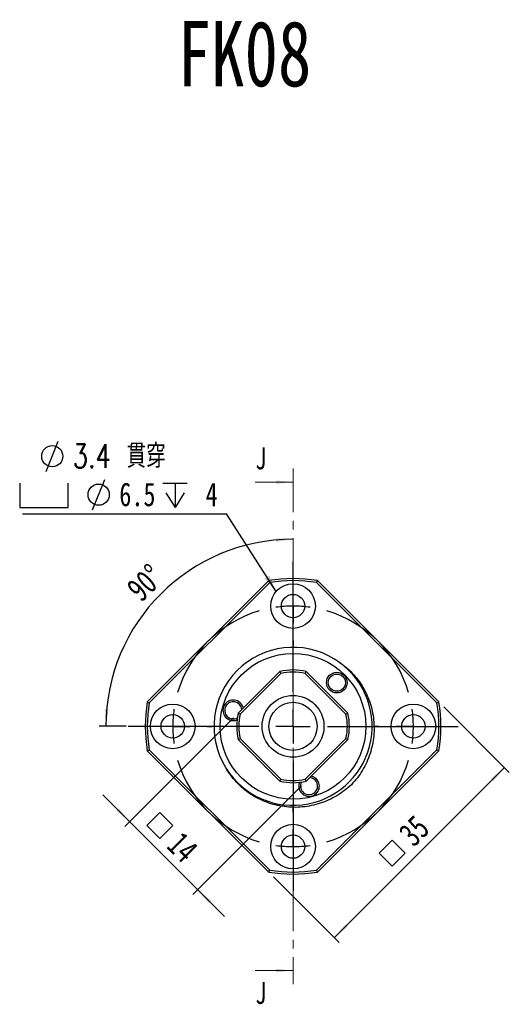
# Model space of a CAD drawing. Header units: millimetres. Extents: x 25 to 346, y 41 to 192.
# Tile 7 of 14: x 113 to 184, y 49 to 192. Entities that reach past the tile are written whole.
import ezdxf

# ---------------------------------------------------------------- set-up
doc = ezdxf.new("R2010")
doc.units = ezdxf.units.MM
doc.linetypes.add('CENTER', pattern=[10.16, 6.35, -1.27, 1.27, -1.27])
doc.layers.add('FORMAT', color=7, linetype='Continuous')
doc.styles.add('SLDTEXTSTYLE0', font='TXT', dxfattribs={"width": 0.75})
doc.styles.add('SLDTEXTSTYLE1', font='TXT', dxfattribs={"width": 0.75, "bigfont": 'bigfont'})
doc.dimstyles.new('SLDDIMSTYLE0', dxfattribs={"dimtxt": 3.5, "dimasz": 2.5, "dimexe": 0, "dimexo": 0.0625, "dimgap": 0.875, "dimtad": 1, "dimdec": 4, "dimzin": 12, "dimdsep": 46, "dimtxsty": 'SLDTEXTSTYLE0', "dimsah": 1, "dimcen": 0.09, "dimazin": 3, "dimtfac": 1, "dimtofl": 0, "dimtmove": 0, "dimatfit": 3, "dimfxl": 1, "dimfrac": 2, "dimtolj": 1, "dimtzin": 12, "dimarcsym": 0})
doc.dimstyles.new('SLDDIMSTYLE1', dxfattribs={"dimtxt": 3.5, "dimasz": 2.5, "dimexe": 0, "dimexo": 0.0625, "dimgap": 0.875, "dimtad": 1, "dimrnd": 1e-09, "dimzin": 12, "dimdsep": 46, "dimtxsty": 'SLDTEXTSTYLE0', "dimsah": 1, "dimcen": 0.09, "dimadec": 0, "dimazin": 3, "dimtfac": 1, "dimtmove": 0, "dimatfit": 0, "dimfxl": 1, "dimfrac": 2, "dimtolj": 1, "dimtzin": 12, "dimarcsym": 0})
doc.dimstyles.new('SLDDIMSTYLE2', dxfattribs={"dimtxt": 3.5, "dimasz": 2.5, "dimexe": 0, "dimexo": 0.0625, "dimgap": 0.875, "dimtad": 1, "dimrnd": 1e-09, "dimzin": 12, "dimdsep": 46, "dimtxsty": 'SLDTEXTSTYLE0', "dimsah": 1, "dimcen": 0.09, "dimadec": 0, "dimazin": 3, "dimtfac": 1, "dimtofl": 0, "dimtmove": 0, "dimatfit": 3, "dimfxl": 1, "dimfrac": 2, "dimtolj": 1, "dimtzin": 12, "dimarcsym": 0})
doc.dimstyles.new('SLDDIMSTYLE3', dxfattribs={"dimtxt": 0.18, "dimasz": 2.5, "dimexe": 0, "dimexo": 0.0625, "dimgap": 0, "dimtad": 0, "dimtih": 1, "dimtoh": 1, "dimdec": 0, "dimrnd": 1e-09, "dimzin": 0, "dimdsep": 46, "dimtxsty": 'Standard', "dimsah": 1, "dimcen": 0.09, "dimadec": 0, "dimazin": 0, "dimtfac": 2.5, "dimtdec": 0, "dimtofl": 0, "dimtmove": 0, "dimatfit": 3, "dimfxl": 1, "dimfrac": 2, "dimtolj": 1, "dimtzin": 0, "dimarcsym": 0})

# ---------------------------------------------------------------- blocks, each defined once
blk = doc.blocks.new('_D')
at = {"layer": 'FORMAT', "color": 7}
blk.add_line((128.3, 88.96), (124.33, 88.96), dxfattribs=at)
blk.add_arc((152.55, 88.96), 27.22, 90, 180, dxfattribs=at)
for points in [[(152.55, 116.18), (150.04, 116.31), (150.07, 115.81)], [(125.33, 88.96), (125.7, 91.44), (125.2, 91.47)]]:
    blk.add_solid(points, dxfattribs=at)
at = {"layer": 'FORMAT', "color": 7, "insert": (128.05, 109.43), "char_height": 3.5, "attachment_point": 1, "rotation": 43.7935, "style": 'SLDTEXTSTYLE0'}
blk.add_mtext('90°', dxfattribs=at)
blk = doc.blocks.new('SW_SYMBOL_MOD_BOX')
at = {"layer": 'FORMAT', "color": 0}
for p, q in [((200, 200), (200, 800)), ((200, 800), (800, 800)), ((800, 800), (800, 200)), ((200, 200), (800, 200))]:
    blk.add_line(p, q, dxfattribs=at)
blk = doc.blocks.new('_D_1')
at = {"layer": 'FORMAT', "color": 7}
for p, q in [((143.88, 90.18), (128.08, 74.38)), ((153.77, 80.28), (137.98, 64.48)), ((128.78, 75.09), (124.9, 78.98)), ((128.78, 75.09), (138.68, 65.19)), ((138.68, 65.19), (142.57, 61.3))]:
    blk.add_line(p, q, dxfattribs=at)
for points in [[(128.78, 75.09), (127.19, 77.03), (126.84, 76.68)], [(138.68, 65.19), (140.27, 63.24), (140.63, 63.6)]]:
    blk.add_solid(points, dxfattribs=at)
at = {"layer": 'FORMAT', "color": 7, "xscale": 0.0044707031, "yscale": 0.0044707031, "zscale": 0.0044707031, "rotation": 315}
blk.add_blockref('SW_SYMBOL_MOD_BOX', (130.03, 74.52), dxfattribs=at)
at = {"layer": 'FORMAT', "color": 7, "insert": (136.46, 73.87), "char_height": 3.5, "attachment_point": 1, "rotation": 315, "style": 'SLDTEXTSTYLE0'}
blk.add_mtext('14', dxfattribs=at)
blk = doc.blocks.new('_D_2')
at = {"layer": 'FORMAT', "color": 7}
for p, q in [((174.47, 91.79), (184.01, 82.25)), ((183.3, 82.96), (158.55, 58.21)), ((149.72, 67.04), (159.26, 57.5))]:
    blk.add_line(p, q, dxfattribs=at)
for points in [[(183.3, 82.96), (181.35, 81.37), (181.71, 81.01)], [(158.55, 58.21), (160.49, 59.8), (160.14, 60.15)]]:
    blk.add_solid(points, dxfattribs=at)
at = {"layer": 'FORMAT', "color": 7, "xscale": 0.0044707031, "yscale": 0.0044707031, "zscale": 0.0044707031, "rotation": 45}
blk.add_blockref('SW_SYMBOL_MOD_BOX', (166.98, 67.33), dxfattribs=at)
at = {"layer": 'FORMAT', "color": 7, "insert": (167.64, 73.75), "char_height": 3.5, "attachment_point": 1, "rotation": 45, "style": 'SLDTEXTSTYLE0'}
blk.add_mtext('35', dxfattribs=at)
blk = doc.blocks.new('SW_SYMBOL_HOLE_DIAM')
at = {"layer": 'FORMAT', "color": 0}
blk.add_line((300, 0), (700, 1000), dxfattribs=at)
blk.add_circle((500, 500), 350, dxfattribs=at)
blk = doc.blocks.new('SW_SYMBOL_HOLE_SPOT')
at = {"layer": 'FORMAT', "color": 0}
for p, q in [((0, 875), (0, 75)), ((1600, 75), (1600, 875)), ((0, 75), (1600, 75))]:
    blk.add_line(p, q, dxfattribs=at)
blk = doc.blocks.new('SW_SYMBOL_HOLE_DEPTH')
at = {"layer": 'FORMAT', "color": 0}
for p, q in [((0, 875), (800, 875)), ((400, 875), (400, 75)), ((100, 555), (400, 75)), ((700, 555), (400, 75))]:
    blk.add_line(p, q, dxfattribs=at)
blk = doc.blocks.new('SW_NOTE_0')
at = {"layer": 'FORMAT', "color": 0}
blk.add_line((-29.68, 0), (0, 0), dxfattribs=at)
at = {"layer": 'FORMAT', "color": 0, "xscale": 0.0043935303, "yscale": 0.0043935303, "zscale": 0.0043935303}
for name, p in [('SW_SYMBOL_HOLE_DIAM', (-27.53, 6.16)), ('SW_SYMBOL_HOLE_SPOT', (-30.07, 0.57)), ('SW_SYMBOL_HOLE_DIAM', (-20.78, 0.57)), ('SW_SYMBOL_HOLE_DEPTH', (-9.23, 0.57))]:
    blk.add_blockref(name, p, dxfattribs=at)
at = {"layer": 'FORMAT', "color": 0, "attachment_point": 1}
for s, insert, char_height, style in [('3.4 \\M+18AD1\\M+190FA', (-22.34, 10.11), 3.4396, 'SLDTEXTSTYLE1'), ('6.5', (-15.58, 4.53), 3.44, 'SLDTEXTSTYLE0'), ('4', (-3.03, 4.53), 3.44, 'SLDTEXTSTYLE0')]:
    blk.add_mtext(s, dxfattribs=dict(at, insert=insert, char_height=char_height, style=style))
blk = doc.blocks.new('SW_CENTERMARKSYMBOL_0')
at = {"layer": 'FORMAT', "color": 0}
for p, q in [((0, 5), (0, 5.75)), ((0, 0), (0, 2.5)), ((0, 0), (0, -2.5)), ((0, -5), (0, -5.75)), ((-22.5, -17.5), (-23.25, -17.5)), ((-17.5, -17.5), (-20, -17.5)), ((-17.5, -17.5), (-15, -17.5)), ((-12.5, -17.5), (-11.75, -17.5)), ((12.5, -17.5), (11.75, -17.5)), ((17.5, -17.5), (15, -17.5)), ((17.5, -17.5), (20, -17.5)), ((22.5, -17.5), (23.25, -17.5)), ((0, -30), (0, -29.25)), ((0, -35), (0, -32.5)), ((0, -35), (0, -37.5)), ((0, -40), (0, -40.75))]:
    blk.add_line(p, q, dxfattribs=at)
for start, end in [(90, 98.1851), (81.8149, 90), (106.3702, 163.6298), (16.3702, 73.6298), (171.8149, 180), (0, 8.1851), (180, 188.1851), (351.8149, 0), (196.3702, 253.6298), (286.3702, 343.6298), (261.8149, 270), (270, 278.1851)]:
    blk.add_arc((0, -17.5), 17.5, start, end, dxfattribs=at)
blk = doc.blocks.new('SW_CENTERMARKSYMBOL_1')
at = {"layer": 'FORMAT', "color": 0}
for p, q in [((0, 5), (0, 24)), ((0, 0), (0, 2.5)), ((-5, 0), (-24, 0)), ((0, 0), (-2.5, 0)), ((0, 0), (0, -2.5)), ((0, 0), (2.5, 0)), ((5, 0), (24, 0)), ((0, -5), (0, -24))]:
    blk.add_line(p, q, dxfattribs=at)

msp = doc.modelspace()

# ---------------------------------------------------------------- linework, layer by layer
at = {"color": 7, "linetype": 'CENTER', "lineweight": 18}
msp.add_line((152.55202, 126.48837), (152.55202, 51.4259), dxfattribs=at)
at = {"color": 7, "linetype": 'Continuous', "lineweight": 18}
for p, q in [((147.05202, 124.48837), (152.55202, 124.48837)), ((147.05202, 53.4259), (152.55202, 53.4259))]:
    msp.add_line(p, q, dxfattribs=at)
at = {"color": 7, "linetype": 'Continuous', "lineweight": 25}
for p, q in [((131.34589, 92.49975), (149.00941, 110.16327)), ((149.15334, 109.88294), (131.62622, 92.35582)), ((173.47782, 92.35582), (155.9507, 109.88294)), ((156.09463, 110.16327), (173.75815, 92.49975)), ((144.58234, 90.88695), (150.62221, 96.92682)), ((150.77413, 96.65448), (144.85468, 90.73502)), ((150.62221, 96.92682), (150.77413, 96.65448)), ((154.32991, 96.65448), (154.48183, 96.92682)), ((160.24937, 90.73502), (154.32991, 96.65448)), ((154.48183, 96.92682), (160.5217, 90.88695)), ((144.58234, 90.88695), (144.85468, 90.73502)), ((160.24937, 90.73502), (160.5217, 90.88695)), ((144.58234, 87.02733), (144.85468, 87.17925)), ((150.62221, 80.98746), (144.58234, 87.02733)), ((144.85468, 87.17925), (150.77413, 81.25979)), ((154.32991, 81.25979), (160.24937, 87.17925)), ((160.5217, 87.02733), (154.48183, 80.98746)), ((160.24937, 87.17925), (160.5217, 87.02733)), ((149.00941, 67.75101), (131.34589, 85.41453)), ((131.62622, 85.55846), (149.15334, 68.03134)), ((155.9507, 68.03134), (173.47782, 85.55846)), ((173.75815, 85.41453), (156.09463, 67.75101)), ((150.62221, 80.98746), (150.77413, 81.25979)), ((154.32991, 81.25979), (154.48183, 80.98746))]:
    msp.add_line(p, q, dxfattribs=at)
for centre, radius in [((152.55202, 106.45714), 3.25), ((152.55202, 106.45714), 1.7), ((152.55202, 88.95714), 10.6), ((158.91598, 95.3211), 1.5), ((158.91598, 95.3211), 1.25), ((152.55202, 88.95714), 4.5), ((135.05202, 88.95714), 3.25), ((152.55202, 88.95714), 3.5), ((170.05202, 88.95714), 3.25), ((135.05202, 88.95714), 1.7), ((170.05202, 88.95714), 1.7), ((152.55202, 71.45714), 3.25), ((152.55202, 71.45714), 1.7)]:
    msp.add_circle(centre, radius, dxfattribs=at)
for centre, radius, start, end in [((152.55202, 88.95714), 21.5, 80.5159838, 99.4840162), ((152.55202, 88.95714), 21.2, 80.7748258, 99.2251742), ((152.55202, 88.95714), 11.5, 58.4280733, 211.5719267), ((152.55428, 88.95718), 11.49878, 212.1997105, 58.4375432), ((152.55202, 88.95714), 8.2, 76.3881498, 103.6118502), ((152.55202, 88.95714), 7.9, 76.9942507, 103.0057493), ((152.55202, 88.95714), 21.5, 170.5159838, 189.4840162), ((152.55202, 88.95714), 21.2, 170.7748258, 189.2251742), ((143.85869, 91.28651), 1.5, 13.029284, 291.3675522), ((143.85869, 91.28651), 1.25, 5.5516102, 297.9218361), ((152.55202, 88.95714), 21.2, 350.7748258, 9.2251742), ((152.55202, 88.95714), 21.5, 350.5159838, 9.4840162), ((152.55202, 88.95714), 8.2, 166.3881498, 193.6118502), ((152.55202, 88.95714), 7.9, 166.9942507, 193.0057493), ((152.55202, 88.95714), 7.9, 346.9942507, 13.0057493), ((152.55202, 88.95714), 8.2, 346.3881498, 13.6118502), ((154.88139, 80.26381), 1.5, 315, 76.970716), ((152.55202, 88.95714), 8.2, 256.3881498, 283.6118502), ((152.55202, 88.95714), 7.9, 256.9942507, 283.0057493), ((154.88139, 80.26381), 1.5, 158.6324478, 315), ((154.88139, 80.26381), 1.25, 152.0781639, 315), ((154.88139, 80.26381), 1.25, 315, 84.4483898), ((152.55202, 88.95714), 21.5, 260.5159838, 279.4840162), ((152.55202, 88.95714), 21.2, 260.7748258, 279.2251742)]:
    msp.add_arc(centre, radius, start, end, dxfattribs=at)
for points in [[(149.00941, 110.16327), (149.05749, 110.0699), (149.10546, 109.97645), (149.15334, 109.88294)], [(156.09463, 110.16327), (156.04655, 110.0699), (155.99858, 109.97645), (155.9507, 109.88294)], [(131.34589, 92.49975), (131.43926, 92.45167), (131.53271, 92.40369), (131.62622, 92.35582)], [(173.47782, 92.35582), (173.57133, 92.40369), (173.66478, 92.45167), (173.75815, 92.49975)], [(131.34589, 85.41453), (131.43926, 85.46261), (131.53271, 85.51058), (131.62622, 85.55846)], [(173.47782, 85.55846), (173.57133, 85.51058), (173.66478, 85.46261), (173.75815, 85.41453)], [(149.00941, 67.75101), (149.05749, 67.84438), (149.10546, 67.93783), (149.15334, 68.03134)], [(155.9507, 68.03134), (155.99858, 67.93783), (156.04655, 67.84438), (156.09463, 67.75101)]]:
    msp.add_open_spline(points, degree=3, dxfattribs=at)
for points, knots in [([(158.57306, 98.75495), (158.95494, 98.53293), (159.32833, 98.28616), (160.03885, 97.75513), (160.37622, 97.47124), (161.01604, 96.86764), (161.31849, 96.54793), (161.888, 95.87215), (162.15652, 95.51363), (162.89072, 94.4053), (163.28942, 93.62133), (163.75225, 92.37819), (163.88401, 91.94991), (164.0965, 91.08989), (164.25958, 90.22352), (164.32574, 89.34469), (164.34258, 88.45953), (164.32591, 88.01172), (164.20208, 86.69), (164.02309, 85.82893), (163.60995, 84.56743), (163.44677, 84.15005), (163.07865, 83.34506), (162.66792, 82.56575), (162.17364, 81.83682), (161.63681, 81.13353), (161.34608, 80.79377), (161.0373, 80.47186)], [0, 0, 0, 0, 0.0625, 0.0625, 0.125, 0.125, 0.1875, 0.1875, 0.25, 0.25, 0.375, 0.375, 0.4375, 0.4375, 0.5, 0.5625, 0.5625, 0.625, 0.625, 0.75, 0.75, 0.8125, 0.8125, 0.875, 0.9375, 0.9375, 1, 1, 1, 1]), ([(161.0373, 80.47186), (160.71549, 80.16318), (160.37771, 79.87394), (159.67041, 79.33405), (159.30051, 79.08348), (158.16261, 78.40215), (157.36079, 78.03592), (156.09195, 77.62117), (155.66202, 77.50713), (154.79887, 77.32881), (154.36403, 77.26399), (153.48789, 77.18281), (153.04658, 77.16644), (152.15727, 77.18375), (151.7134, 77.21757), (150.40261, 77.39115), (149.54837, 77.60136), (148.29824, 78.06701), (147.89045, 78.24648), (147.1052, 78.64692), (146.72568, 78.86865), (145.99268, 79.35484), (145.63921, 79.61931), (144.95917, 80.1924), (144.63565, 80.49883), (143.72882, 81.46162), (143.20167, 82.16646), (142.75421, 82.9361)], [0, 0, 0, 0, 0.0625, 0.0625, 0.125, 0.125, 0.25, 0.25, 0.3125, 0.3125, 0.375, 0.375, 0.4375, 0.4375, 0.5, 0.5, 0.625, 0.625, 0.6875, 0.6875, 0.75, 0.75, 0.8125, 0.8125, 0.875, 0.875, 1, 1, 1, 1])]:
    msp.add_open_spline(points, degree=3, knots=knots, dxfattribs=at)
at = {"color": 7, "linetype": 'Continuous', "lineweight": 18}
for points in [[(152.55202, 124.48837), (150.05202, 124.73837), (150.05202, 124.23837)], [(152.55202, 53.4259), (150.05202, 53.6759), (150.05202, 53.1759)]]:
    msp.add_solid(points, dxfattribs=at)

# ---------------------------------------------------------------- block references
at = {"layer": 'FORMAT', "color": 7}
for name, p in [('SW_NOTE_0', (142.85829, 119.89921)), ('SW_CENTERMARKSYMBOL_1', (152.55202, 88.95714)), ('SW_CENTERMARKSYMBOL_0', (152.55202, 106.45714))]:
    msp.add_blockref(name, p, dxfattribs=at)

# ---------------------------------------------------------------- texts
at = {"color": 7, "linetype": 'Continuous', "char_height": 3.175, "attachment_point": 1, "style": 'SLDTEXTSTYLE0'}
for insert in [(147.05202, 129.52912), (147.05202, 51.74734)]:
    msp.add_mtext('J', dxfattribs=dict(at, insert=insert))
at = {"layer": 'FORMAT', "color": 7, "insert": (135.77341, 191.6004), "char_height": 9.525, "attachment_point": 1, "style": 'SLDTEXTSTYLE0'}
msp.add_mtext('FK08', dxfattribs=at)

# ---------------------------------------------------------------- dimensions: what is measured, and where the dimension line sits
at = {"layer": 'FORMAT', "color": 7}
dim = msp.add_angular_dim_2l(base=(133.30563, 108.20353), line1=((152.55202, 126.48837), (152.55202, 51.4259)), line2=((129.30202, 88.95714), (140.80202, 88.95714)), dimstyle='SLDDIMSTYLE0', dxfattribs=at)
dim.commit()
dim.dimension.update_dxf_attribs({"geometry": '_D', "text_midpoint": (133.71514, 108.6045), "dimtype": 162})
for base, p1, p2, angle, dimstyle, picture, middle in [((158.55009, 58.21033), (173.75815, 92.49975), (149.00941, 67.75101), 45, 'SLDDIMSTYLE2', '_D_2', (170.92446, 70.5847)), ((138.68373, 65.18935), (144.58234, 90.88695), (154.48183, 80.98746), 315, 'SLDDIMSTYLE1', '_D_1', (133.28838, 70.5847))]:
    dim = msp.add_linear_dim(base=base, p1=p1, p2=p2, angle=angle, text='{\\fGDT;o}<>', dimstyle=dimstyle, dxfattribs=at)
    dim.commit()
    dim.dimension.update_dxf_attribs({"geometry": picture, "text_midpoint": middle, "dimtype": 160})

# ---------------------------------------------------------------- leaders
msp.add_leader([(150.09483, 108.58427), (142.85829, 119.89921)], dimstyle='SLDDIMSTYLE3', dxfattribs=at)

doc.saveas('drawing.dxf')
